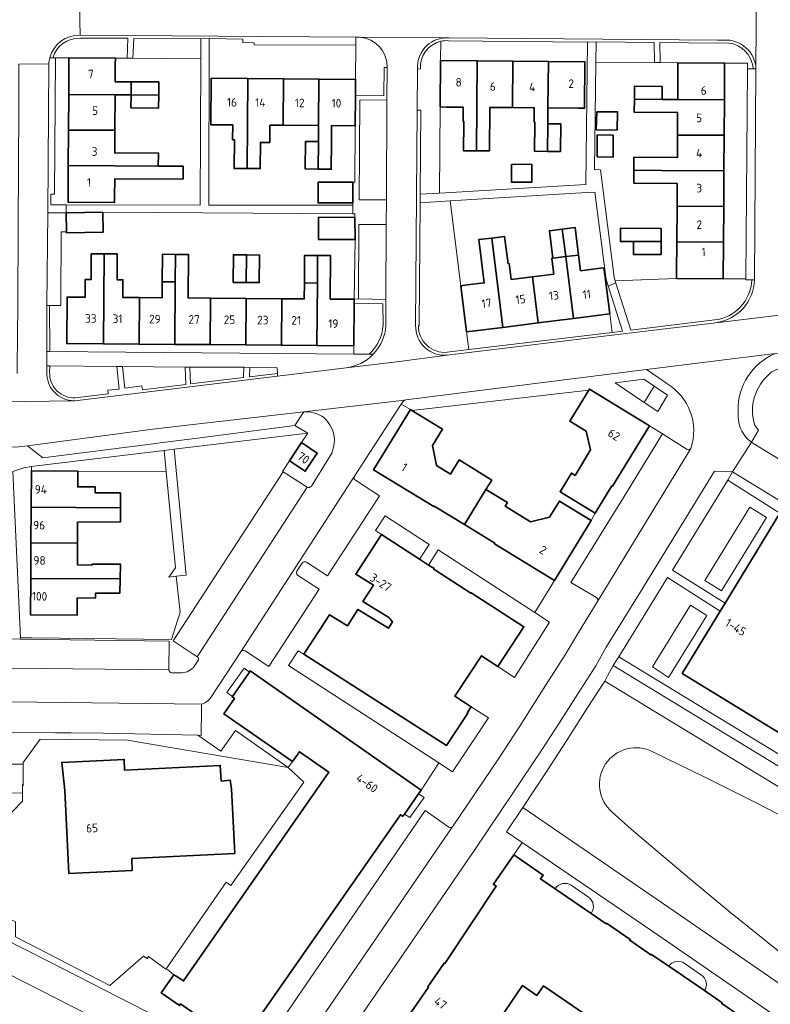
# Model space of a CAD drawing. Extents: x 150256 to 156914, y 461459 to 469481.
# Tile 253 of 256: x 154562 to 154680, y 463717 to 463872. Entities that reach past the tile are written whole.
import ezdxf
from ezdxf.enums import TextEntityAlignment as Align

# ---------------------------------------------------------------- set-up
doc = ezdxf.new("R2010")
doc.units = 0
doc.header["$LTSCALE"] = 0.75
for name, color, linetype, lineweight in [('B-RO-GR-BEPLANTING_CULTUUR_BODEMBEDEKKER-GV', 251, 'CONTINUOUS', 18), ('B-RO-GR-BEPLANTING_CULTUUR_HEESTERS-GV', 251, 'CONTINUOUS', 18), ('B-RO-GR-BEPLANTING_CULTUUR_ROOS-GV', 251, 'CONTINUOUS', 18), ('B-RO-IE-TERREINAFSCHEIDING_KUNSTMATIG_HEKWERK-G', 251, 'IE-TERREINAFSCHEIDING-KUNSTMATIG', 18), ('B-RO-IE-TERREINAFSCHEIDING_KUNSTMATIG_MUUR-G', 251, 'IE-TERREINAFSCHEIDING-KUNSTMATIG-DICHT', 18), ('B-RO-OG-BEBOUWING-GV', 6, 'CONTINUOUS', 35), ('B-RO-OG-BEBOUWING-T18', 1, 'CONTINUOUS', 18), ('B-RO-OG-TERREIN_CULTUURSCHEIDING-GV', 251, 'CONTINUOUS', 18), ('B-RO-VH-VERHARDING_ASFALT-GV', 251, 'CONTINUOUS', 18), ('B-RO-VH-VERHARDING_BETONSTRAATSTEEN-GV', 251, 'CONTINUOUS', 18), ('B-RO-VH-VERHARDING_STRAATBAKSTEEN-GV', 251, 'CONTINUOUS', 18), ('B-RO-VH-VERHARDING_TEGEL-GV', 251, 'CONTINUOUS', 18)]:
    doc.layers.add(name, color=color, linetype=linetype, lineweight=lineweight)
doc.styles.add('NLCS-ISO-M200-T18', font='NLCS-ISO.ttf', dxfattribs={"height": 360})
doc.linetypes.add('IE-TERREINAFSCHEIDING-KUNSTMATIG', pattern='A,4,[82,NLCS.SHX,S=0.75,R=90,X=0,Y=0],4,-2', length=10)
doc.linetypes.add('IE-TERREINAFSCHEIDING-KUNSTMATIG-DICHT', pattern='A,8,-1,[82,NLCS.SHX,S=0.75,R=90,X=0,Y=0],-1', length=10)

msp = doc.modelspace()

# ---------------------------------------------------------------- linework, layer by layer
at = {"layer": 'B-RO-GR-BEPLANTING_CULTUUR_BODEMBEDEKKER-GV'}
for points in [[(154571.228, 463868.66, 0.339183), (154566.924, 463865.546)], [(154677.07, 463864.702, 0.357293), (154672.64, 463867.899)], [(154677.209, 463863.801, 0.0521223), (154677.07, 463864.702)], [(154654.364, 463829.673, -0.0428487), (154653.963, 463831.417)], [(154671.1, 463824.272, 0.3747402), (154676.985, 463830.59)], [(154566.448, 463816.04, 0.4452417), (154570.519, 463812.021)], [(154655.036, 463746.761, -0.8916414), (154661.417, 463756.273)]]:
    msp.add_lwpolyline(points, format="xyb", dxfattribs=at)
for points in [[(154566.924, 463865.546), (154567.344, 463865.544), (154569.485, 463865.532), (154576.794, 463865.49), (154578.633, 463865.48), (154578.731, 463868.648), (154571.228, 463868.66)], [(154672.64, 463867.899), (154671.6, 463867.87), (154662.529, 463867.955), (154662.557, 463864.795), (154665.369, 463864.777), (154672.718, 463864.73)], [(154672.718, 463864.73), (154676.31, 463864.707), (154676.304, 463863.808), (154677.209, 463863.801)], [(154653.963, 463831.417), (154653.858, 463831.404), (154654.633, 463825.217), (154654.997, 463822.306), (154656.664, 463822.506), (154654.364, 463829.673)], [(154676.062, 463830.747), (154672.5, 463830.77), (154665.151, 463830.818), (154655.499, 463830.443), (154655.585, 463830.091), (154657.974, 463822.67), (154671.1, 463824.272)], [(154676.985, 463830.59), (154676.061, 463830.596), (154676.062, 463830.747)], [(154570.519, 463812.021), (154575.685, 463812.623), (154575.624, 463813.22), (154577.387, 463813.401), (154577.024, 463816.965), (154566.46, 463817.062), (154566.448, 463816.04)], [(154738.029, 463716.158), (154735.264, 463717.832), (154692.514, 463743.858), (154653.847, 463767.399), (154651.09, 463763.132), (154647.838, 463757.98), (154644.745, 463753.202), (154640.923, 463747.489), (154664.916, 463731.094), (154730.088, 463686.216), (154730.691, 463689.211), (154728.224, 463690.88), (154725.744, 463692.558), (154718.236, 463697.605), (154711.627, 463702.17), (154704.283, 463707.39), (154697.024, 463712.713), (154688.227, 463719.337), (154681.925, 463724.315), (154673.36, 463731.19), (154667.164, 463736.312), (154658.018, 463744.114), (154655.036, 463746.761)], [(154661.417, 463756.273), (154669.524, 463752.347), (154677.591, 463748.299), (154686.475, 463743.725), (154695.29, 463738.97), (154704.039, 463734.125), (154715.34, 463727.672), (154724.789, 463722.034), (154737.57, 463714.142), (154738.029, 463716.158)]]:
    msp.add_lwpolyline(points, dxfattribs=at)
for points in [[(154590.245, 463868.566), (154579.68, 463868.62), (154579.535, 463865.475), (154590.232, 463865.414)], [(154652.477, 463868.05), (154652.439, 463864.86), (154661.657, 463864.801), (154661.629, 463867.964)], [(154577.941, 463816.954), (154578.282, 463813.559), (154580.983, 463813.906), (154581.044, 463813.295), (154587.887, 463814.123), (154587.783, 463816.852)], [(154588.497, 463816.849), (154588.497, 463816.845), (154588.606, 463814.227), (154596.942, 463815.207), (154597.044, 463816.825)], [(154597.94, 463816.801), (154597.91, 463815.308), (154602.304, 463815.868), (154602.282, 463816.752)], [(154660.078, 463811.281), (154661.64, 463813.846), (154660.02, 463814.926), (154655.477, 463814.35)], [(154660.078, 463811.281), (154662.179, 463809.88), (154663.749, 463812.439), (154661.64, 463813.846)], [(154563.571, 463800.523), (154570.891, 463800.482), (154584.795, 463800.404), (154584.472, 463803.741), (154564.358, 463801.318), (154563.575, 463801.196)], [(154624.687, 463786.609), (154626.198, 463788.919), (154619.282, 463793.449), (154617.774, 463791.116), (154618.7, 463790.509)], [(154626.119, 463785.676), (154626.965, 463785.125), (154626.911, 463785.028), (154632.766, 463781.238), (154632.828, 463781.326), (154641.127, 463775.964), (154637.038, 463769.693), (154639.66, 463767.971), (154645.159, 463776.69), (154642.844, 463778.197), (154627.63, 463788.096)], [(154606.484, 463771.643), (154605.554, 463772.192), (154604.064, 463769.886), (154627.719, 463754.529), (154629.899, 463753.114), (154635.556, 463761.637), (154632.827, 463763.348), (154632.232, 463762.438), (154632.305, 463762.381), (154628.92, 463757.26)], [(154603.993, 463753.79), (154595.683, 463759.612), (154593.417, 463756.376), (154589.804, 463758.874), (154574.905, 463759.202), (154569.83, 463759.238), (154567.361, 463759.258), (154560.051, 463759.358), (154559.221, 463759.263), (154559.187, 463754.885), (154559.183, 463754.336), (154562.253, 463754.314), (154562.251, 463754.631), (154562.425, 463754.78), (154564.97, 463758.252), (154578.715, 463758.097)]]:
    msp.add_lwpolyline(points, close=True, dxfattribs=at)
at = {"layer": 'B-RO-GR-BEPLANTING_CULTUUR_HEESTERS-GV'}
for points in [[(154677.177, 463804.863), (154689.014, 463797.654), (154691.56, 463801.888), (154711.928, 463789.494), (154712.08, 463789.743), (154712.605, 463790.603), (154713.018, 463793.193), (154710.645, 463793.659), (154708.544, 463795.405), (154706.833, 463797.399), (154706.023, 463798.743), (154702.244, 463805.011), (154700.866, 463806.003), (154699.629, 463807.858), (154705.98, 463814.581), (154707.998, 463818.934)], [(154677.461, 463807.667), (154678.049, 463806.901), (154676.937, 463805.031)]]:
    msp.add_lwpolyline(points, dxfattribs=at)
for points in [[(154681.122, 463816.506, 0.1443979), (154679.912, 463815.879)], [(154679.912, 463815.879, 0.3065281), (154677.461, 463807.667)], [(154676.937, 463805.031, 0.0151007), (154677.177, 463804.863)]]:
    msp.add_lwpolyline(points, format="xyb", dxfattribs=at)
for points in [[(154681.426, 463793.857), (154673.206, 463799.055), (154664.53, 463784.854), (154672.78, 463779.662)], [(154669.579, 463783.247), (154676.666, 463794.798), (154679.298, 463793.192), (154672.215, 463781.621)], [(154738.733, 463720.867), (154741.071, 463724.879), (154687.413, 463757.444), (154686.577, 463756.068), (154666.036, 463768.591), (154672.029, 463778.43), (154663.715, 463783.746), (154656.037, 463771.224), (154694.772, 463747.637)], [(154669.942, 463777.731), (154663.866, 463767.97), (154661.345, 463769.635), (154667.335, 463779.377)]]:
    msp.add_lwpolyline(points, close=True, dxfattribs=at)
at = {"layer": 'B-RO-GR-BEPLANTING_CULTUUR_ROOS-GV'}
for points in [[(154614.63, 463868.804), (154614.649, 463867.548), (154614.609, 463862.156)], [(154627.999, 463865.133), (154628.025, 463868.151)], [(154624.83, 463863.823), (154624.382, 463863.792), (154624.332, 463857.328), (154624.882, 463857.324), (154624.781, 463844.08), (154627.824, 463844.26), (154627.938, 463857.815), (154627.999, 463865.133)], [(154614.609, 463862.156), (154614.589, 463859.581), (154619.064, 463859.624), (154619.116, 463864.025), (154619.566, 463864.022)], [(154629.52, 463843.01), (154624.771, 463842.714), (154624.624, 463823.403), (154624.524, 463823.394)], [(154629.009, 463819.191), (154632.45, 463819.604), (154632.101, 463822.397), (154631.192, 463829.658), (154629.52, 463843.01)], [(154618.951, 463823.441), (154618.93, 463826.831), (154614.377, 463826.928), (154614.327, 463820.218)], [(154614.327, 463820.218), (154614.317, 463818.897), (154616.743, 463818.877)]]:
    msp.add_lwpolyline(points, dxfattribs=at)
for points in [[(154615.257, 463868.807, 0.0334998), (154614.63, 463868.804)], [(154619.566, 463864.022, 0.4068636), (154615.257, 463868.807)], [(154628.025, 463868.151, 0.367031), (154624.83, 463863.823)], [(154616.743, 463818.877, 0.1940735), (154618.951, 463823.441)], [(154624.524, 463823.394, 0.4514299), (154629.009, 463819.191)]]:
    msp.add_lwpolyline(points, format="xyb", dxfattribs=at)
at = {"layer": 'B-RO-IE-TERREINAFSCHEIDING_KUNSTMATIG_HEKWERK-G'}
for points in [[(154614.609, 463862.156), (154614.649, 463867.548)], [(154569.485, 463865.532), (154567.344, 463865.544)], [(154576.794, 463865.49), (154578.633, 463865.48)], [(154578.633, 463865.48), (154579.535, 463865.475)], [(154579.535, 463865.475), (154590.232, 463865.414)], [(154661.657, 463864.801), (154652.439, 463864.86)], [(154662.557, 463864.795), (154661.657, 463864.801)], [(154665.369, 463864.777), (154662.557, 463864.795)], [(154672.718, 463864.73), (154676.31, 463864.707), (154676.304, 463863.808)], [(154627.938, 463857.815), (154627.824, 463844.26)], [(154614.554, 463854.843), (154614.487, 463845.977), (154614.177, 463845.976)], [(154631.192, 463829.658), (154629.52, 463843.01)], [(154614.382, 463827.538), (154614.537, 463836.951)], [(154655.499, 463830.443), (154665.151, 463830.818)], [(154672.5, 463830.77), (154676.062, 463830.747)], [(154614.327, 463820.218), (154614.317, 463818.897)], [(154570.891, 463800.482), (154584.795, 463800.404)], [(154563.7, 463774.213), (154585.652, 463773.939), (154587.014, 463778.268), (154586.348, 463783.913)], [(154586.348, 463783.913), (154585.216, 463783.779)], [(154578.715, 463758.097), (154564.97, 463758.252), (154562.425, 463754.78), (154562.251, 463754.631), (154562.253, 463754.314)], [(154578.715, 463758.097), (154603.993, 463753.79)], [(154562.253, 463754.314), (154562.267, 463751.102)], [(154603.993, 463753.79), (154606.454, 463751.492), (154594.973, 463735.202), (154594.257, 463735.743), (154584.785, 463722.111)], [(154562.167, 463749.746), (154562.159, 463748.515), (154559.022, 463745.261), (154558.882, 463730.567), (154561.049, 463729.489), (154561.045, 463727.156), (154569.429, 463722.845), (154575.942, 463719.486), (154581.223, 463724.087), (154581.806, 463723.733), (154581.805, 463723.735), (154582.007, 463724.026)], [(154562.267, 463751.102), (154562.176, 463751.102), (154562.167, 463749.746)], [(154562.267, 463751.102), (154562.268, 463750.914)], [(154584.725, 463722.024), (154582.007, 463724.026)], [(154584.785, 463722.111), (154584.725, 463722.024)]]:
    msp.add_lwpolyline(points, dxfattribs=at)
at = {"layer": 'B-RO-IE-TERREINAFSCHEIDING_KUNSTMATIG_MUUR-G'}
for points in [[(154568.197, 463827.552), (154568.27, 463838.141), (154569.094, 463838.135)], [(154651.326, 463813.197), (154623.458, 463810.033)]]:
    msp.add_lwpolyline(points, dxfattribs=at)
at = {"layer": 'B-RO-OG-BEBOUWING-GV'}
for points in [[(154576.761, 463859.737), (154579.263, 463859.723), (154579.275, 463861.773), (154576.773, 463861.787), (154576.788, 463864.49), (154576.794, 463865.49), (154569.485, 463865.532), (154569.452, 463859.779)], [(154631.633, 463855.282), (154631.597, 463850.932), (154633.647, 463850.914), (154633.765, 463865.085), (154627.999, 463865.133), (154627.938, 463857.815), (154628.938, 463857.806), (154631.549, 463857.784), (154631.53, 463855.54), (154631.635, 463855.539)], [(154639.365, 463865.038), (154633.765, 463865.085), (154633.647, 463850.914), (154635.697, 463850.897), (154635.754, 463857.749), (154639.304, 463857.719)], [(154644.846, 463850.82), (154644.883, 463855.17), (154644.904, 463857.672), (154644.965, 463864.991), (154639.365, 463865.038), (154639.304, 463857.719), (154642.748, 463857.69), (154642.729, 463855.446), (154642.835, 463855.445), (154642.833, 463855.188), (154642.796, 463850.838)], [(154649.67, 463857.632), (154650.67, 463857.624), (154650.731, 463864.943), (154644.965, 463864.991), (154644.904, 463857.672)], [(154665.332, 463858.997), (154672.681, 463858.95), (154672.718, 463864.73), (154665.369, 463864.777), (154665.363, 463863.777)], [(154579.275, 463861.773), (154579.263, 463859.723), (154583.613, 463859.698), (154583.625, 463861.748)], [(154597.655, 463862.285), (154591.902, 463862.329), (154591.846, 463855.016), (154592.846, 463855.008), (154595.267, 463854.99), (154595.249, 463852.649), (154595.532, 463852.647), (154595.497, 463848.136), (154597.547, 463848.12)], [(154597.547, 463848.12), (154599.597, 463848.105), (154599.629, 463852.22), (154601.11, 463852.209), (154601.131, 463854.945), (154603.199, 463854.929), (154603.255, 463862.243), (154597.655, 463862.285)], [(154603.199, 463854.929), (154608.799, 463854.887), (154608.855, 463862.2), (154603.255, 463862.243)], [(154608.747, 463848.035), (154610.797, 463848.019), (154610.83, 463852.369), (154610.849, 463854.872), (154614.474, 463854.844), (154614.554, 463854.843), (154614.589, 463859.581), (154614.609, 463862.156), (154608.855, 463862.2), (154608.799, 463854.887), (154608.78, 463852.385)], [(154569.42, 463854.179), (154576.729, 463854.137), (154576.761, 463859.737), (154569.452, 463859.779)], [(154658.51, 463859.041), (154662.86, 463859.013), (154662.873, 463861.063), (154658.523, 463861.091)], [(154579.263, 463859.723), (154579.251, 463857.673), (154583.601, 463857.648), (154583.613, 463859.698)], [(154672.645, 463853.35), (154672.681, 463858.95), (154665.332, 463858.997), (154662.86, 463859.013), (154658.51, 463859.041), (154658.497, 463856.991), (154665.319, 463856.947), (154665.296, 463853.397)], [(154655.814, 463854.147), (154655.869, 463857.038), (154652.599, 463857.039), (154652.504, 463854.215)], [(154644.883, 463855.17), (154644.846, 463850.82), (154646.896, 463850.803), (154646.933, 463855.153)], [(154576.729, 463854.137), (154569.42, 463854.179), (154569.387, 463848.579), (154576.697, 463848.537), (154583.549, 463848.498), (154583.56, 463850.548), (154576.709, 463850.587)], [(154608.78, 463852.385), (154606.73, 463852.401), (154606.697, 463848.051), (154608.747, 463848.035)], [(154655.172, 463849.925), (154655.146, 463853.385), (154652.659, 463853.412), (154652.672, 463849.98)], [(154672.609, 463847.75), (154672.645, 463853.35), (154665.296, 463853.397), (154665.274, 463849.847), (154658.451, 463849.891), (154658.438, 463847.841), (154662.788, 463847.813)], [(154569.387, 463848.579), (154569.354, 463842.826), (154576.664, 463842.784), (154576.67, 463843.784), (154576.685, 463846.48), (154587.463, 463846.448), (154587.469, 463848.475), (154583.549, 463848.498), (154576.697, 463848.537)], [(154642.355, 463848.789), (154639.301, 463848.736), (154639.176, 463848.735), (154639.182, 463847.468), (154639.189, 463845.951), (154639.301, 463845.952), (154642.355, 463845.952)], [(154658.438, 463847.841), (154658.425, 463845.791), (154665.247, 463845.747), (154665.224, 463842.197), (154672.573, 463842.15), (154672.609, 463847.75), (154662.788, 463847.813)], [(154614.184, 463842.726), (154614.177, 463845.976), (154608.716, 463845.964), (154608.723, 463842.714)], [(154574.831, 463841.227), (154569.06, 463841.163), (154569.094, 463838.135), (154569.095, 463838.018), (154574.866, 463838.083)], [(154665.189, 463836.597), (154672.538, 463836.55), (154672.573, 463842.15), (154665.224, 463842.197)], [(154614.518, 463840.466), (154608.76, 463840.435), (154608.779, 463836.92), (154614.537, 463836.951)], [(154647.163, 463838.564), (154645.129, 463838.31), (154645.669, 463833.993), (154647.704, 463834.248)], [(154647.163, 463838.564), (154647.704, 463834.248), (154649.738, 463834.502), (154649.198, 463838.819)], [(154662.716, 463836.613), (154662.729, 463838.663), (154656.314, 463838.704), (154656.301, 463836.654), (154658.366, 463836.641)], [(154637.81, 463823.111), (154636.05, 463837.173), (154634.016, 463836.919), (154634.867, 463830.118), (154632.184, 463829.782), (154631.192, 463829.658), (154632.101, 463822.397)], [(154636.05, 463837.173), (154637.81, 463823.111), (154643.367, 463823.807), (154642.458, 463831.068), (154639.095, 463830.647), (154638.782, 463833.149), (154638.622, 463833.129), (154638.084, 463837.428)], [(154662.716, 463836.613), (154658.366, 463836.641), (154658.353, 463834.591), (154662.703, 463834.563)], [(154665.189, 463836.597), (154665.158, 463831.817), (154665.151, 463830.818), (154672.5, 463830.77), (154672.538, 463836.55)], [(154575.039, 463834.688), (154572.989, 463834.703), (154572.958, 463830.644), (154572.039, 463830.651), (154572.018, 463827.858), (154570.191, 463827.872), (154569.191, 463827.88), (154569.136, 463820.559), (154574.932, 463820.515)], [(154575.039, 463834.688), (154574.932, 463820.515), (154580.532, 463820.473), (154580.587, 463827.794), (154577.956, 463827.813), (154577.977, 463830.606), (154577.058, 463830.613), (154577.089, 463834.672)], [(154584.156, 463830.269), (154586.206, 463830.253), (154586.239, 463834.603), (154584.189, 463834.618)], [(154591.731, 463820.389), (154591.787, 463827.709), (154588.237, 463827.736), (154588.289, 463834.587), (154586.239, 463834.603), (154586.206, 463830.253), (154586.132, 463820.431)], [(154597.438, 463834.518), (154595.388, 463834.534), (154595.355, 463830.184), (154597.405, 463830.168)], [(154597.405, 463830.168), (154599.455, 463830.153), (154599.488, 463834.503), (154597.438, 463834.518)], [(154606.555, 463830.099), (154608.605, 463830.084), (154608.638, 463834.434), (154606.588, 463834.449)], [(154608.605, 463830.084), (154608.531, 463820.262), (154614.327, 463820.218), (154614.377, 463826.928), (154614.382, 463827.538), (154613.382, 463827.546), (154610.636, 463827.566), (154610.688, 463834.418), (154608.638, 463834.434)], [(154648.923, 463824.502), (154647.704, 463834.248), (154645.669, 463833.993), (154645.505, 463833.973), (154645.816, 463831.488), (154642.458, 463831.068), (154643.367, 463823.807)], [(154647.704, 463834.248), (154648.923, 463824.502), (154654.633, 463825.217), (154653.858, 463831.404), (154653.724, 463832.478), (154652.732, 463832.354), (154650.049, 463832.018), (154649.738, 463834.502)], [(154586.132, 463820.431), (154586.206, 463830.253), (154584.156, 463830.269), (154584.137, 463827.767), (154580.587, 463827.794), (154580.532, 463820.473)], [(154608.531, 463820.262), (154608.605, 463830.084), (154606.555, 463830.099), (154606.536, 463827.597), (154602.986, 463827.624), (154602.931, 463820.304)], [(154597.387, 463827.667), (154591.787, 463827.709), (154591.731, 463820.389), (154597.331, 463820.346)], [(154597.331, 463820.346), (154602.931, 463820.304), (154602.986, 463827.624), (154597.387, 463827.667)], [(154660.876, 463807.581), (154651.436, 463813.377), (154651.326, 463813.197), (154648.347, 463808.345), (154650.914, 463806.769), (154651.616, 463803.801), (154649.165, 463799.807), (154648.595, 463800.157), (154646.801, 463797.235), (154652.319, 463793.847), (154654.976, 463798.176), (154655.068, 463798.12)], [(154631.755, 463792.048), (154635.148, 463797.58), (154636.063, 463799.072), (154630.916, 463802.229), (154629.542, 463799.987), (154627.339, 463801.338), (154626.744, 463804.498), (154628.312, 463807.056), (154623.458, 463810.033), (154623.262, 463810.152), (154617.457, 463800.688), (154626.924, 463794.882), (154626.981, 463794.976)], [(154606.113, 463804.96), (154604.205, 463802.083), (154606.68, 463800.441), (154608.588, 463803.318)], [(154570.891, 463800.482), (154563.571, 463800.523), (154563.539, 463794.774), (154577.582, 463794.695), (154577.582, 463797.047), (154573.618, 463797.074), (154573.619, 463797.977), (154570.877, 463797.979), (154570.885, 463799.482)], [(154635.148, 463797.58), (154631.755, 463792.048), (154636.519, 463789.126), (154636.462, 463789.032), (154645.928, 463783.226), (154651.729, 463792.683), (154646.702, 463795.766), (154645.133, 463793.207), (154642.152, 463792.5), (154638.167, 463794.944), (154638.517, 463795.514)], [(154577.582, 463794.695), (154563.539, 463794.774), (154563.507, 463789.174), (154570.827, 463789.133), (154570.845, 463792.458), (154577.581, 463792.479)], [(154751.412, 463741.835), (154752.305, 463743.3), (154698.731, 463775.957), (154702.005, 463781.328), (154681.426, 463793.857), (154672.78, 463779.662), (154672.029, 463778.43), (154666.036, 463768.591), (154686.577, 463756.068), (154687.413, 463757.444), (154741.071, 463724.879)], [(154606.484, 463771.643), (154628.92, 463757.26), (154632.305, 463762.381), (154632.232, 463762.438), (154632.827, 463763.348), (154630.232, 463765.044), (154634.443, 463771.389), (154637.038, 463769.693), (154641.127, 463775.964), (154632.828, 463781.326), (154632.766, 463781.238), (154626.911, 463785.028), (154626.965, 463785.125), (154626.119, 463785.676), (154624.687, 463786.609), (154618.7, 463790.509), (154614.636, 463784.234), (154617.454, 463782.506), (154615.782, 463779.932), (154619.856, 463777.432), (154620.428, 463776.732), (154619.822, 463775.743), (154614.988, 463778.707), (154613.322, 463776.128), (154610.504, 463777.856)], [(154563.507, 463789.174), (154563.475, 463783.574), (154577.574, 463783.495), (154577.602, 463785.815), (154573.143, 463785.84), (154573.116, 463785.678), (154570.807, 463785.732), (154570.827, 463789.133)], [(154570.778, 463780.516), (154573.683, 463780.489), (154573.656, 463781.246), (154577.492, 463781.245), (154577.574, 463783.495), (154563.475, 463783.574), (154563.443, 463777.824), (154570.762, 463777.783), (154570.768, 463778.783)], [(154593.472, 463751.671), (154593.316, 463754.117), (154578.253, 463753.38), (154578.198, 463755.077), (154568.355, 463754.604), (154568.824, 463750.203), (154569.471, 463737.112), (154579.46, 463737.606), (154579.368, 463739.47), (154595.592, 463740.272), (154595.089, 463750.439), (154594.864, 463751.824)]]:
    msp.add_lwpolyline(points, close=True, dxfattribs=at)
for points in [[(154599.027, 463713.83), (154621.698, 463746.37), (154622.065, 463746.114), (154622.312, 463746.471), (154624.539, 463749.678), (154624.944, 463750.256), (154598.042, 463769.04), (154597.893, 463768.832), (154595.225, 463764.992), (154595.171, 463764.911), (154595.53, 463764.665), (154593.888, 463762.272), (154604.694, 463754.727), (154604.82, 463754.937), (154605.769, 463756.291), (154610.427, 463753.045), (154587.537, 463720.191), (154586.347, 463720.92), (154585.973, 463721.149), (154584.019, 463718.308), (154586.895, 463716.299), (154587.033, 463716.571), (154592.594, 463712.698)], [(154675.63, 463714.323), (154672.268, 463716.63), (154672.331, 463716.719), (154669.525, 463718.659), (154663.95, 463722.496), (154661.192, 463724.375), (154661.126, 463724.297), (154657.79, 463726.609), (154657.862, 463726.693), (154654.113, 463729.262), (154654.045, 463729.192), (154651.69, 463730.817), (154646.049, 463734.696), (154643.743, 463736.27), (154644.142, 463736.841), (154639.508, 463740.039), (154636.308, 463735.405), (154636.757, 463735.099), (154628.663, 463722.948), (154628.562, 463723.006), (154625.993, 463719.274), (154626.087, 463719.209), (154622.787, 463714.421)], [(154636.354, 463712.727), (154640.913, 463719.446), (154643.161, 463717.897), (154644.222, 463719.436), (154656.086, 463711.258)]]:
    msp.add_lwpolyline(points, dxfattribs=at)
at = {"layer": 'B-RO-OG-TERREIN_CULTUURSCHEIDING-GV'}
for points in [[(154604.205, 463802.083), (154606.113, 463804.96), (154607.081, 463806.43), (154586.035, 463803.921), (154587.956, 463784.068), (154586.348, 463783.913), (154587.014, 463778.268), (154585.652, 463773.939), (154563.7, 463774.213), (154561.841, 463774.236), (154561.851, 463774.021), (154585.28, 463773.689), (154585.216, 463769.191)], [(154589.687, 463771.249), (154585.873, 463773.729), (154603.198, 463800.383), (154603.114, 463800.438), (154604.205, 463802.083)], [(154589.262, 463769.784), (154589.802, 463770.617)], [(154585.674, 463768.732), (154587.22, 463768.712)], [(154655.036, 463746.761), (154658.018, 463744.114), (154667.164, 463736.312), (154673.36, 463731.19), (154681.925, 463724.315), (154688.227, 463719.337), (154697.024, 463712.713), (154704.283, 463707.39), (154711.627, 463702.17), (154718.236, 463697.605), (154725.744, 463692.558), (154728.224, 463690.88), (154733.123, 463697.458), (154737.57, 463714.142), (154724.789, 463722.034), (154715.34, 463727.672), (154704.039, 463734.125), (154695.29, 463738.97), (154686.475, 463743.725), (154677.591, 463748.299), (154669.524, 463752.347), (154661.417, 463756.273)]]:
    msp.add_lwpolyline(points, dxfattribs=at)
for points in [[(154589.802, 463770.617, 0.4253695), (154589.687, 463771.249)], [(154585.216, 463769.191, 0.4220292), (154585.674, 463768.732)], [(154587.22, 463768.712, 0.2331273), (154589.262, 463769.784)], [(154661.417, 463756.273, 0.8916414), (154655.036, 463746.761)]]:
    msp.add_lwpolyline(points, format="xyb", dxfattribs=at)
at = {"layer": 'B-RO-VH-VERHARDING_ASFALT-GV'}
for points in [[(154677.83, 463904.274), (154677.819, 463901.546), (154677.814, 463900.044), (154677.732, 463877.561), (154677.659, 463863.823), (154677.658, 463863.798), (154677.435, 463830.59), (154677.435, 463830.575)], [(154677.659, 463863.823), (154677.732, 463877.561)], [(154571.129, 463873.886), (154571.24, 463869.11), (154614.63, 463868.804)], [(154571.24, 463869.11), (154571.129, 463873.886)], [(154628.738, 463868.706), (154615.257, 463868.807)], [(154615.257, 463868.807), (154628.738, 463868.706), (154629.287, 463868.702), (154671.596, 463868.32), (154672.62, 463868.349)], [(154566.011, 463816.071), (154566.008, 463817.067), (154566.003, 463819.292), (154565.987, 463826.542), (154566.166, 463841.13), (154566.301, 463864.591), (154561.62, 463864.542), (154561.616, 463863.419), (154561.593, 463857.712), (154561.51, 463839.114), (154561.417, 463826.576), (154561.331, 463816.872), (154561.321, 463815.827)], [(154561.62, 463864.542), (154566.301, 463864.591)], [(154619.566, 463864.022), (154619.539, 463858.928), (154619.498, 463843.194), (154619.452, 463839.324), (154619.397, 463827.522), (154619.401, 463823.428)], [(154624.074, 463823.407), (154624.332, 463857.328), (154624.382, 463863.792)], [(154687.014, 463825.704), (154671.339, 463823.847), (154658.454, 463822.275), (154629.057, 463818.744), (154621.101, 463817.698), (154613.121, 463816.733), (154602.315, 463815.425), (154570.426, 463811.565), (154570.294, 463811.563), (154558.483, 463811.39)], [(154589.452, 463807.841), (154606.449, 463809.831), (154621.898, 463811.613), (154622.505, 463811.683), (154660.387, 463816.484), (154660.418, 463816.463), (154680.66, 463818.97), (154682.018, 463819.153), (154690.89, 463820.098), (154690.297, 463826.029), (154688.398, 463825.832)], [(154671.339, 463823.847), (154687.014, 463825.704)], [(154555.516, 463810.812), (154555.275, 463810.841), (154534.884, 463812.603), (154514.499, 463814.36), (154512.505, 463814.517), (154512.454, 463814.521), (154498.403, 463815.754), (154497.701, 463815.819), (154481.304, 463817.254), (154464.892, 463818.713), (154458.437, 463819.276), (154457.849, 463813.155), (154458.215, 463813.116), (154475.072, 463811.648), (154488.249, 463810.453), (154505.172, 463809.02), (154505.216, 463809.016), (154543.827, 463805.692), (154546.989, 463805.383), (154561.135, 463804.226), (154562.945, 463804.468), (154582.718, 463807.052), (154589.452, 463807.841)], [(154613.121, 463816.733), (154621.101, 463817.698), (154629.057, 463818.744)], [(154558.483, 463811.39), (154570.294, 463811.563)]]:
    msp.add_lwpolyline(points, dxfattribs=at)
for points in [[(154566.457, 463865.549, -0.3468389), (154571.24, 463869.11)], [(154614.63, 463868.804, -0.0334998), (154615.257, 463868.807)], [(154615.257, 463868.807, -0.4068636), (154619.566, 463864.022)], [(154624.382, 463863.792, -0.4187723), (154628.738, 463868.706)], [(154672.62, 463868.349, -0.4174642), (154677.659, 463863.823)], [(154566.301, 463864.591, -0.0501348), (154566.457, 463865.549)], [(154677.435, 463830.575, -0.3668129), (154671.339, 463823.847)], [(154619.401, 463823.428, -0.178085), (154617.384, 463818.872)], [(154629.057, 463818.744, -0.4517915), (154624.074, 463823.407)], [(154617.384, 463818.872, -0.1699951), (154613.121, 463816.733)], [(154570.294, 463811.563, -0.4287355), (154566.011, 463816.071)]]:
    msp.add_lwpolyline(points, format="xyb", dxfattribs=at)
at = {"layer": 'B-RO-VH-VERHARDING_BETONSTRAATSTEEN-GV'}
for points in [[(154619.539, 463858.928), (154615.288, 463858.887), (154615.19, 463843.183), (154619.498, 463843.194)], [(154568.197, 463827.552), (154568.27, 463838.141), (154569.094, 463838.135), (154569.06, 463841.163), (154566.166, 463841.13), (154565.987, 463826.542), (154566.437, 463826.543), (154568.19, 463826.548)], [(154619.397, 463827.522), (154619.452, 463839.324), (154615.137, 463839.312), (154615.093, 463827.613)], [(154606.449, 463809.831), (154589.452, 463807.841), (154582.718, 463807.052), (154562.945, 463804.468), (154565.389, 463802.554), (154582.764, 463804.782), (154582.987, 463804.811), (154585.93, 463805.188), (154589.713, 463805.673), (154605.031, 463807.637)], [(154589.687, 463771.249), (154607.017, 463797.961), (154603.198, 463800.383), (154585.873, 463773.729)], [(154669.579, 463783.247), (154672.215, 463781.621), (154679.298, 463793.192), (154676.666, 463794.798)], [(154669.942, 463777.731), (154667.335, 463779.377), (154661.345, 463769.635), (154663.866, 463767.97)], [(154559.991, 463771.255), (154560.008, 463769.455), (154585.216, 463769.191), (154585.28, 463773.689), (154561.851, 463774.021), (154560.029, 463774.047)], [(154590.327, 463758.863), (154590.358, 463763.094), (154590.363, 463763.77), (154560.131, 463764.125), (154560.09, 463762.072), (154560.051, 463759.358), (154567.361, 463759.258), (154569.83, 463759.238), (154574.905, 463759.202), (154589.804, 463758.874)]]:
    msp.add_lwpolyline(points, close=True, dxfattribs=at)
for points in [[(154680.66, 463818.97), (154660.418, 463816.463), (154662.42, 463815.128), (154663.622, 463814.271)], [(154591.823, 463764.816), (154596.557, 463772.033), (154614.423, 463799.677), (154621.815, 463811.034), (154622.057, 463811.406)], [(154621.898, 463811.613), (154606.449, 463809.831)], [(154622.505, 463811.683), (154621.898, 463811.613)], [(154674.826, 463809.02), (154674.828, 463809.995)], [(154666.808, 463803.88), (154662.919, 463806.338), (154657.035, 463796.754), (154653.904, 463791.63), (154648.509, 463782.942), (154652.539, 463780.571)], [(154667.425, 463804.04), (154652.693, 463779.942), (154649.713, 463775.057), (154647.609, 463771.562), (154644.156, 463766.117), (154640.381, 463760.169), (154637.094, 463755.191), (154629.955, 463744.592), (154629.933, 463744.562), (154604.474, 463707.361)], [(154652.693, 463779.942), (154667.425, 463804.04)], [(154676.937, 463805.031), (154673.94, 463800.334), (154712.418, 463776.823)], [(154673.94, 463800.334), (154676.937, 463805.031)], [(154714.222, 463769.195), (154714.094, 463768.992), (154770.59, 463734.325), (154771.13, 463735.182), (154773.24, 463738.383), (154773.826, 463739.296), (154728.969, 463766.834), (154728.796, 463766.502), (154724.983, 463768.779), (154728.093, 463773.815), (154689.014, 463797.654), (154677.177, 463804.863)], [(154610.476, 463802.64), (154607.653, 463798.11)], [(154614.423, 463799.677), (154596.557, 463772.033)], [(154608.086, 463703.916), (154633.334, 463740.765), (154639.482, 463749.902), (154643.934, 463756.599), (154646.67, 463760.782), (154649.584, 463765.394), (154652.454, 463769.824), (154654.081, 463772.728), (154659.47, 463781.488), (154671.149, 463800.456), (154673.919, 463800.347), (154673.94, 463800.334)], [(154607.017, 463797.961), (154589.687, 463771.249)], [(154606.877, 463786.132), (154610.204, 463783.977), (154618.404, 463796.601), (154614.581, 463799.054)], [(154605.361, 463784.7), (154606.217, 463785.991)], [(154597.239, 463772.189), (154600.977, 463769.691), (154608.869, 463781.872), (154605.465, 463784.1)], [(154585.216, 463769.191), (154560.008, 463769.455), (154559.991, 463771.255), (154557.255, 463771.256), (154557.147, 463762.089), (154560.09, 463762.072), (154560.131, 463764.125), (154590.363, 463763.77)], [(154589.802, 463770.617), (154589.262, 463769.784)], [(154587.22, 463768.712), (154585.674, 463768.732)], [(154629.3, 463744.403), (154625.561, 463747.046), (154600.054, 463709.751), (154599.311, 463708.656), (154603.482, 463705.83)], [(154603.482, 463705.83), (154604.474, 463707.361), (154629.933, 463744.562)]]:
    msp.add_lwpolyline(points, dxfattribs=at)
for points in [[(154674.828, 463809.995, -0.3053197), (154680.66, 463818.97)], [(154663.622, 463814.271, -0.3486175), (154667.425, 463804.04)], [(154622.057, 463811.406, -0.2080864), (154622.505, 463811.683)], [(154606.449, 463809.831, -0.1306078), (154609.297, 463809.141)], [(154609.297, 463809.141, -0.0648552), (154610.197, 463808.298)], [(154676.937, 463805.031, -0.2262821), (154674.826, 463809.02)], [(154610.197, 463808.298, -0.33068), (154610.476, 463802.64)], [(154667.425, 463804.04, -0.4022165), (154666.808, 463803.88)], [(154677.177, 463804.863, -0.0151007), (154676.937, 463805.031)], [(154614.581, 463799.054, -0.3913168), (154614.423, 463799.677)], [(154607.653, 463798.11, -0.4262793), (154607.017, 463797.961)], [(154606.217, 463785.991, -0.4199522), (154606.877, 463786.132)], [(154605.465, 463784.1, -0.3531244), (154605.361, 463784.7)], [(154652.539, 463780.571, -0.3913806), (154652.693, 463779.942)], [(154596.557, 463772.033, -0.3668292), (154597.239, 463772.189)], [(154589.687, 463771.249, -0.4253695), (154589.802, 463770.617)], [(154585.674, 463768.732, -0.4220292), (154585.216, 463769.191)], [(154589.262, 463769.784, -0.2331273), (154587.22, 463768.712)], [(154590.363, 463763.77, 0.1525375), (154591.823, 463764.816)], [(154629.933, 463744.562, -0.3489402), (154629.3, 463744.403)]]:
    msp.add_lwpolyline(points, format="xyb", dxfattribs=at)
at = {"layer": 'B-RO-VH-VERHARDING_STRAATBAKSTEEN-GV'}
for points in [[(154607.735, 463699.028), (154595.239, 463707.665), (154595.361, 463707.517), (154589.127, 463711.825), (154585.899, 463713.217), (154566.324, 463723.246), (154559.058, 463726.95), (154558.194, 463727.584)], [(154555.822, 463723.419), (154559.723, 463721.406), (154575.34, 463713.423), (154585.642, 463708.128), (154593.002, 463703.15), (154591.649, 463702.654), (154698.916, 463628.85), (154728.721, 463608.343), (154731.822, 463612.85), (154734.368, 463616.582), (154732.433, 463617.805), (154730.296, 463614.578), (154704.429, 463632.328), (154706.653, 463635.534), (154704.759, 463636.882), (154702.528, 463633.648), (154650.458, 463669.474), (154637.447, 463678.461), (154607.735, 463699.028)], [(154698.916, 463628.85), (154591.649, 463702.654), (154593.002, 463703.15), (154585.642, 463708.128), (154575.34, 463713.423), (154559.723, 463721.406), (154555.822, 463723.419)]]:
    msp.add_lwpolyline(points, dxfattribs=at)
at = {"layer": 'B-RO-VH-VERHARDING_TEGEL-GV'}
for points in [[(154571.24, 463869.11, 0.3468389), (154566.457, 463865.549)], [(154566.924, 463865.546, -0.339183), (154571.228, 463868.66)], [(154628.738, 463868.706, 0.4187723), (154624.382, 463863.792)], [(154624.83, 463863.823, -0.367031), (154628.025, 463868.151)], [(154628.025, 463868.151, -0.0746944), (154629.256, 463868.253)], [(154677.659, 463863.823, 0.4174642), (154672.62, 463868.349)], [(154672.64, 463867.899, -0.357293), (154677.07, 463864.702)], [(154566.457, 463865.549, 0.0501348), (154566.301, 463864.591)], [(154677.07, 463864.702, -0.0521223), (154677.209, 463863.801)], [(154653.963, 463831.417, 0.0428487), (154654.364, 463829.673)], [(154676.985, 463830.59, -0.3747402), (154671.1, 463824.272)], [(154671.339, 463823.847, 0.3668129), (154677.435, 463830.575)], [(154618.951, 463823.441, -0.1940735), (154616.743, 463818.877)], [(154617.384, 463818.872, 0.178085), (154619.401, 463823.428)], [(154624.074, 463823.407, 0.4517915), (154629.057, 463818.744)], [(154629.009, 463819.191, -0.4514299), (154624.524, 463823.394)], [(154613.121, 463816.733, 0.1699951), (154617.384, 463818.872)], [(154680.66, 463818.97, 0.3053197), (154674.828, 463809.995)], [(154679.912, 463815.879, -0.1443979), (154681.122, 463816.506)], [(154566.011, 463816.071, 0.4287355), (154570.294, 463811.563)], [(154570.519, 463812.021, -0.4452417), (154566.448, 463816.04)], [(154677.461, 463807.667, -0.3065281), (154679.912, 463815.879)], [(154667.425, 463804.04, 0.3486175), (154663.622, 463814.271)], [(154622.505, 463811.683, 0.2080864), (154622.057, 463811.406)], [(154609.297, 463809.141, 0.1306078), (154606.449, 463809.831)], [(154610.197, 463808.298, 0.0648552), (154609.297, 463809.141)], [(154674.826, 463809.02, 0.2262821), (154676.937, 463805.031)], [(154610.476, 463802.64, 0.33068), (154610.197, 463808.298)], [(154666.808, 463803.88, 0.4022165), (154667.425, 463804.04)], [(154614.423, 463799.677, 0.3913168), (154614.581, 463799.054)], [(154607.017, 463797.961, 0.4262793), (154607.653, 463798.11)], [(154606.877, 463786.132, 0.4199522), (154606.217, 463785.991)], [(154605.361, 463784.7, 0.3531244), (154605.465, 463784.1)], [(154652.693, 463779.942, 0.3913806), (154652.539, 463780.571)], [(154597.239, 463772.189, 0.3668292), (154596.557, 463772.033)], [(154591.823, 463764.816, -0.1525375), (154590.363, 463763.77)], [(154629.3, 463744.403, 0.3489402), (154629.933, 463744.562)], [(154646.049, 463734.696, -0.4283504), (154648.577, 463735.253)], [(154651.274, 463733.397, -0.4340727), (154651.69, 463730.817)], [(154663.95, 463722.496, -0.4289124), (154666.37, 463722.972)], [(154669.069, 463721.107, -0.4362053), (154669.525, 463718.659)]]:
    msp.add_lwpolyline(points, format="xyb", dxfattribs=at)
for points in [[(154591.557, 463868.571), (154596.869, 463868.508), (154596.863, 463867.948), (154598.663, 463867.927), (154598.658, 463867.587), (154614.649, 463867.548), (154614.63, 463868.804), (154571.24, 463869.11)], [(154571.228, 463868.66), (154578.731, 463868.648), (154578.633, 463865.48), (154579.535, 463865.475), (154579.68, 463868.62), (154590.245, 463868.566), (154591.557, 463868.571)], [(154654.364, 463829.673), (154655.585, 463830.091), (154655.499, 463830.443), (154655.353, 463831.039), (154653.157, 463847.933), (154652.237, 463847.944), (154652.439, 463864.86), (154652.477, 463868.05), (154651.131, 463868.043), (154650.874, 463845.628), (154627.824, 463844.26), (154624.781, 463844.08), (154624.771, 463842.714)], [(154672.62, 463868.349), (154671.596, 463868.32), (154629.287, 463868.702), (154628.738, 463868.706)], [(154629.256, 463868.253), (154651.131, 463868.043), (154652.477, 463868.05), (154661.629, 463867.964), (154661.657, 463864.801), (154662.557, 463864.795), (154662.529, 463867.955), (154671.6, 463867.87), (154672.64, 463867.899)], [(154566.301, 463864.591), (154566.166, 463841.13), (154569.06, 463841.163), (154569.046, 463842.403), (154566.631, 463842.408), (154566.616, 463844.104), (154567.216, 463844.109), (154567.344, 463865.544)], [(154566.457, 463865.549), (154566.924, 463865.546)], [(154567.344, 463865.544), (154566.924, 463865.546), (154566.457, 463865.549)], [(154624.382, 463863.792), (154624.83, 463863.823)], [(154677.209, 463863.801), (154677.658, 463863.798), (154677.659, 463863.823)], [(154624.524, 463823.394), (154624.624, 463823.403), (154624.771, 463842.714), (154624.781, 463844.08), (154624.882, 463857.324), (154624.332, 463857.328), (154624.074, 463823.407)], [(154624.771, 463842.714), (154629.52, 463843.01), (154650.979, 463844.349), (154652.297, 463844.397), (154653.963, 463831.417)], [(154677.435, 463830.575), (154677.435, 463830.59), (154676.985, 463830.59)], [(154654.364, 463829.673), (154656.664, 463822.506), (154654.997, 463822.306), (154632.45, 463819.604), (154629.009, 463819.191)], [(154671.1, 463824.272), (154657.974, 463822.67), (154655.585, 463830.091), (154654.364, 463829.673)], [(154615.093, 463827.613), (154614.382, 463827.538), (154614.377, 463826.928), (154618.93, 463826.831), (154618.951, 463823.441)], [(154619.401, 463823.428), (154619.397, 463827.522), (154615.093, 463827.613)], [(154629.057, 463818.744), (154658.454, 463822.275), (154671.339, 463823.847)], [(154617.384, 463818.872), (154616.743, 463818.877), (154614.317, 463818.897), (154566.453, 463819.289), (154566.003, 463819.292), (154566.008, 463817.067), (154566.46, 463817.062), (154577.024, 463816.965), (154577.941, 463816.954), (154587.783, 463816.852), (154588.497, 463816.845), (154588.497, 463816.849), (154597.044, 463816.825), (154597.94, 463816.801), (154602.282, 463816.752), (154602.304, 463815.868), (154602.315, 463815.425), (154613.121, 463816.733)], [(154616.743, 463818.877), (154617.384, 463818.872)], [(154566.448, 463816.04), (154566.46, 463817.062), (154566.008, 463817.067), (154566.011, 463816.071)], [(154570.294, 463811.563), (154570.426, 463811.565), (154602.315, 463815.425), (154602.304, 463815.868), (154597.91, 463815.308), (154597.94, 463816.801), (154597.044, 463816.825), (154596.942, 463815.207), (154588.606, 463814.227), (154588.497, 463816.845), (154587.783, 463816.852), (154587.887, 463814.123), (154581.044, 463813.295), (154580.983, 463813.906), (154578.282, 463813.559), (154577.941, 463816.954), (154577.024, 463816.965)], [(154577.024, 463816.965), (154577.387, 463813.401), (154575.624, 463813.22), (154575.685, 463812.623), (154570.519, 463812.021)], [(154663.622, 463814.271), (154662.42, 463815.128), (154660.418, 463816.463), (154660.387, 463816.484), (154622.505, 463811.683)], [(154622.057, 463811.406), (154621.815, 463811.034), (154623.262, 463810.152), (154623.458, 463810.033), (154651.326, 463813.197), (154651.436, 463813.377), (154660.876, 463807.581), (154662.919, 463806.338), (154666.808, 463803.88)], [(154627.719, 463754.529), (154604.064, 463769.886), (154605.554, 463772.192), (154606.484, 463771.643), (154610.504, 463777.856), (154613.322, 463776.128), (154614.988, 463778.707), (154619.822, 463775.743), (154620.428, 463776.732), (154619.856, 463777.432), (154615.782, 463779.932), (154617.454, 463782.506), (154614.636, 463784.234), (154618.7, 463790.509), (154617.774, 463791.116), (154619.282, 463793.449), (154626.198, 463788.919), (154624.687, 463786.609), (154626.119, 463785.676), (154627.63, 463788.096), (154642.844, 463778.197), (154645.928, 463783.226), (154636.462, 463789.032), (154636.519, 463789.126), (154631.755, 463792.048), (154626.981, 463794.976), (154626.924, 463794.882), (154617.457, 463800.688), (154623.262, 463810.152), (154621.815, 463811.034), (154614.423, 463799.677)], [(154606.449, 463809.831), (154605.031, 463807.637), (154607.081, 463806.43), (154606.113, 463804.96), (154608.588, 463803.318), (154606.68, 463800.441), (154604.205, 463802.083), (154603.114, 463800.438), (154603.198, 463800.383), (154607.017, 463797.961)], [(154674.828, 463809.995), (154674.826, 463809.02)], [(154557.452, 463798.715), (154557.363, 463787.641), (154557.255, 463771.256), (154559.991, 463771.255), (154560.029, 463774.047), (154561.851, 463774.021), (154561.841, 463774.236), (154560.633, 463800.426), (154562.398, 463801.011), (154563.575, 463801.196), (154564.358, 463801.318), (154584.472, 463803.741), (154586.035, 463803.921), (154607.081, 463806.43), (154605.031, 463807.637)], [(154605.031, 463807.637), (154589.713, 463805.673), (154585.93, 463805.188), (154582.987, 463804.811), (154582.764, 463804.782), (154565.389, 463802.554), (154562.945, 463804.468), (154561.135, 463804.226)], [(154652.539, 463780.571), (154648.509, 463782.942), (154653.904, 463791.63), (154657.035, 463796.754), (154662.919, 463806.338), (154660.876, 463807.581), (154655.068, 463798.12), (154654.976, 463798.176), (154652.319, 463793.847), (154651.729, 463792.683), (154645.928, 463783.226), (154642.844, 463778.197), (154645.159, 463776.69), (154639.66, 463767.971), (154637.038, 463769.693), (154634.443, 463771.389), (154630.232, 463765.044), (154632.827, 463763.348)], [(154676.937, 463805.031), (154678.049, 463806.901), (154677.461, 463807.667)], [(154607.653, 463798.11), (154610.476, 463802.64)], [(154622.787, 463714.421), (154626.087, 463719.209), (154625.993, 463719.274), (154628.562, 463723.006), (154628.663, 463722.948), (154636.757, 463735.099), (154636.308, 463735.405), (154639.508, 463740.039), (154640.841, 463741.992), (154638.376, 463743.674), (154640.923, 463747.489), (154644.745, 463753.202), (154647.838, 463757.98), (154651.09, 463763.132), (154653.847, 463767.399), (154654.354, 463768.325), (154655.197, 463769.865), (154655.64, 463770.582), (154656.037, 463771.224), (154663.715, 463783.746), (154672.029, 463778.43), (154672.78, 463779.662), (154664.53, 463784.854), (154673.206, 463799.055), (154673.94, 463800.334), (154673.919, 463800.347), (154671.149, 463800.456), (154659.47, 463781.488), (154654.081, 463772.728), (154652.454, 463769.824), (154649.584, 463765.394), (154646.67, 463760.782), (154643.934, 463756.599), (154639.482, 463749.902), (154633.334, 463740.765), (154608.086, 463703.916)], [(154712.418, 463776.823), (154673.94, 463800.334), (154673.206, 463799.055), (154681.426, 463793.857)], [(154614.581, 463799.054), (154618.404, 463796.601), (154610.204, 463783.977), (154606.877, 463786.132)], [(154606.217, 463785.991), (154605.361, 463784.7)], [(154605.465, 463784.1), (154608.869, 463781.872), (154600.977, 463769.691), (154597.239, 463772.189)], [(154629.933, 463744.562), (154629.955, 463744.592), (154637.094, 463755.191), (154640.381, 463760.169), (154644.156, 463766.117), (154647.609, 463771.562), (154649.713, 463775.057), (154652.693, 463779.942)], [(154596.557, 463772.033), (154591.823, 463764.816)], [(154791.219, 463686.959), (154738.385, 463719.147), (154693.94, 463746.244), (154655.197, 463769.865), (154654.354, 463768.325), (154653.847, 463767.399), (154692.514, 463743.858), (154735.264, 463717.832), (154738.029, 463716.158)], [(154590.363, 463763.77), (154590.358, 463763.094), (154590.327, 463758.863), (154589.804, 463758.874), (154593.417, 463756.376), (154595.683, 463759.612), (154603.993, 463753.79), (154604.694, 463754.727), (154593.888, 463762.272), (154595.53, 463764.665), (154595.171, 463764.911), (154595.225, 463764.992), (154594.363, 463765.586), (154597.064, 463769.424), (154597.893, 463768.832), (154598.042, 463769.04), (154624.944, 463750.256), (154627.659, 463754.437), (154627.719, 463754.529)], [(154632.827, 463763.348), (154635.556, 463761.637), (154629.899, 463753.114), (154627.719, 463754.529), (154627.659, 463754.437), (154624.944, 463750.256), (154624.539, 463749.678), (154625.421, 463749.08), (154623.175, 463745.932), (154622.312, 463746.471), (154622.065, 463746.114), (154621.698, 463746.37), (154599.027, 463713.83), (154599.37, 463713.591), (154596.957, 463710.13), (154599.311, 463708.656), (154600.054, 463709.751), (154625.561, 463747.046), (154629.3, 463744.403)], [(154559.022, 463745.261), (154562.159, 463748.515), (154562.167, 463749.746), (154558.422, 463749.838)], [(154730.367, 463677.482), (154731.759, 463679.515), (154661.243, 463728.071), (154640.841, 463741.992), (154639.508, 463740.039), (154644.142, 463736.841), (154643.743, 463736.27), (154646.049, 463734.696)], [(154648.577, 463735.253), (154651.274, 463733.397)], [(154651.69, 463730.817), (154654.045, 463729.192), (154654.113, 463729.262), (154657.862, 463726.693), (154657.79, 463726.609), (154661.126, 463724.297), (154661.192, 463724.375), (154663.95, 463722.496)], [(154558.194, 463727.584), (154559.058, 463726.95), (154566.324, 463723.246), (154585.899, 463713.217), (154589.127, 463711.825), (154595.361, 463707.517), (154595.239, 463707.665), (154596.484, 463709.451)], [(154592.594, 463712.698), (154587.033, 463716.571), (154586.895, 463716.299), (154584.019, 463718.308), (154585.973, 463721.149), (154584.979, 463721.972), (154584.785, 463722.111), (154584.725, 463722.024), (154582.007, 463724.026), (154581.805, 463723.735), (154581.806, 463723.733), (154581.223, 463724.087), (154575.942, 463719.486), (154569.429, 463722.845), (154561.045, 463727.156)], [(154666.37, 463722.972), (154669.069, 463721.107)], [(154669.525, 463718.659), (154672.331, 463716.719), (154672.268, 463716.63), (154675.63, 463714.323), (154675.693, 463714.406), (154681.821, 463710.188)]]:
    msp.add_lwpolyline(points, dxfattribs=at)
for points in [[(154614.185, 463842.331), (154591.484, 463842.361), (154591.557, 463868.571), (154590.245, 463868.566), (154590.232, 463865.414), (154590.134, 463842.36), (154569.046, 463842.403), (154569.06, 463841.163), (154574.831, 463841.227), (154614.188, 463841.011)], [(154614.177, 463845.976), (154614.184, 463842.726), (154614.185, 463842.331), (154614.188, 463841.011), (154614.516, 463841.009), (154614.518, 463840.466), (154614.537, 463836.951), (154614.382, 463827.538), (154615.093, 463827.613), (154615.137, 463839.312), (154619.452, 463839.324), (154619.498, 463843.194), (154615.19, 463843.183), (154615.288, 463858.887), (154619.539, 463858.928), (154619.566, 463864.022), (154619.116, 463864.025), (154619.064, 463859.624), (154614.589, 463859.581), (154614.554, 463854.843), (154614.487, 463845.977)], [(154677.209, 463863.801), (154676.304, 463863.808), (154676.062, 463830.747), (154676.061, 463830.596), (154676.985, 463830.59), (154677.435, 463830.59), (154677.658, 463863.798)], [(154566.437, 463826.543), (154565.987, 463826.542), (154566.003, 463819.292), (154566.453, 463819.289)], [(154661.64, 463813.846), (154663.749, 463812.439), (154662.179, 463809.88), (154660.078, 463811.281), (154655.477, 463814.35), (154660.02, 463814.926)], [(154586.348, 463783.913), (154587.956, 463784.068), (154586.035, 463803.921), (154584.472, 463803.741), (154584.795, 463800.404), (154586.261, 463785.239), (154585.216, 463783.779)], [(154792.817, 463687.814), (154792.057, 463688.277), (154741.38, 463719.177), (154738.733, 463720.867), (154694.772, 463747.637), (154656.037, 463771.224), (154655.64, 463770.582), (154655.197, 463769.865), (154693.94, 463746.244), (154738.385, 463719.147), (154791.219, 463686.959), (154863.506, 463642.918), (154869.834, 463639.049), (154870.585, 463640.326), (154851.466, 463652.053), (154847.888, 463654.29), (154813.3, 463675.379), (154809.899, 463677.423), (154795.335, 463686.308)], [(154562.167, 463749.746), (154562.176, 463751.102), (154562.267, 463751.102), (154562.253, 463754.314), (154559.183, 463754.336), (154558.952, 463754.295), (154557.876, 463754.894), (154557.093, 463754.883), (154557.085, 463749.856), (154557.816, 463749.839), (154558.422, 463749.838)], [(154640.923, 463747.489), (154638.376, 463743.674), (154640.841, 463741.992), (154661.243, 463728.071), (154731.759, 463679.515), (154733.269, 463678.475), (154735.224, 463677.141), (154760.942, 463659.593), (154762.96, 463658.216), (154764.611, 463657.079), (154836.637, 463607.457), (154845.269, 463601.51), (154847.881, 463605.237), (154844.051, 463607.833), (154829.773, 463617.645), (154828.821, 463618.306), (154764.745, 463662.487), (154760.515, 463665.344), (154758.518, 463666.712), (154736.22, 463681.992), (154734.34, 463683.28), (154734.062, 463683.47), (154730.088, 463686.216), (154664.916, 463731.094)]]:
    msp.add_lwpolyline(points, close=True, dxfattribs=at)

# ---------------------------------------------------------------- texts
at = {"layer": 'B-RO-OG-BEBOUWING-T18', "style": 'NLCS-ISO-M200-T18'}
for s, rotation, p in [('7', 359, (154572.924, 463862.994)), ('8', 359.3, (154630.844, 463861.708)), ('6', 359.3, (154636.225, 463861.033)), ('4', 359.3, (154642.42, 463860.955)), ('2', 359.3, (154648.562, 463861.486)), ('6', 0.3, (154669.425, 463860.396)), ('16', 359.5, (154595.153, 463858.545)), ('14', 359.5, (154599.61, 463858.508)), ('12', 359.5, (154605.814, 463858.456)), ('10', 359.5, (154611.607, 463858.408)), ('5', 359.3, (154573.603, 463857.239)), ('5', 0.1, (154668.699, 463856.092)), ('3', 359.3, (154573.523, 463850.79)), ('4', 0.1, (154668.708, 463850.568)), ('1', 359, (154572.639, 463845.931)), ('3', 0.1, (154668.716, 463845.038)), ('2', 0.1, (154668.725, 463839.282)), ('1', 0.3, (154669.413, 463834.985)), ('13', 6.5, (154645.846, 463828.129)), ('11', 6.8, (154651.016, 463828.294)), ('17', 6.5, (154635.233, 463826.916)), ('15', 6.5, (154640.593, 463827.529)), ('33', 359.5, (154572.927, 463824.507)), ('31', 359.5, (154577.143, 463824.469)), ('29', 359.5, (154583.015, 463824.415)), ('27', 359.5, (154589.192, 463824.36)), ('25', 359.5, (154594.757, 463824.309)), ('23', 359.5, (154600.009, 463824.261)), ('21', 359.5, (154605.256, 463824.213)), ('19', 359.7, (154611.113, 463823.691)), ('62', 328.6, (154655.303, 463806.206)), ('70', 325.4, (154606.4, 463802.54)), ('1', 328.5, (154622.307, 463801.101)), ('94', 359.7, (154565.058, 463797.587)), ('96', 359.3, (154564.787, 463791.964)), ('2', 328.7, (154644.13, 463788.047)), ('98', 359.7, (154564.855, 463786.41)), ('3-27', 327, (154618.571, 463782.952)), ('100', 359.3, (154564.855, 463780.753)), ('1-45', 328.6, (154674.474, 463775.883)), ('4-60', 325.1, (154616.421, 463751.328)), ('65', 2.8, (154573.122, 463744.262)), ('47', 325.5, (154627.971, 463716.694))]:
    msp.add_text(s, height=1.35, rotation=rotation, dxfattribs=at).set_placement(p, align=Align.MIDDLE)

doc.saveas('drawing.dxf')
